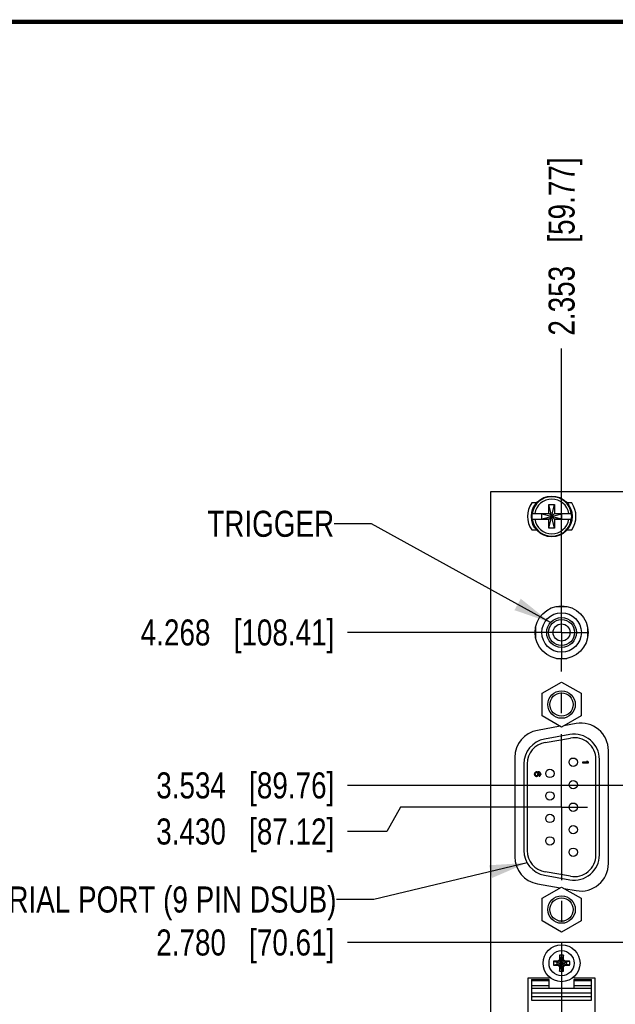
# Model space of a CAD drawing. Header units: inches. Extents: x 0.2 to 16.8, y 0.2 to 10.8.
# Tile 4 of 19: x 5.3 to 8.2, y 6 to 10.8. Entities that reach past the tile are written whole.
import ezdxf

# ---------------------------------------------------------------- set-up
doc = ezdxf.new("R2010")
doc.units = ezdxf.units.IN
doc.header["$LTSCALE"] = 0.935
doc.header["$MEASUREMENT"] = 0
doc.linetypes.add('CENTER', pattern=[0.6, 0.375, -0.075, 0.075, -0.075])
doc.layers.get('0').update_dxf_attribs({"linetype": 'CONTINUOUS'})
for name, color, linetype in [('02___PRT_ALL_AXES', 7, 'CONTINUOUS'), ('DETAIL', 7, 'CONTINUOUS'), ('DIMENSIONS', 7, 'CONTINUOUS')]:
    doc.layers.add(name, color=color, linetype=linetype)
doc.styles.get("Standard").update_dxf_attribs({"font": 'txt', "width": 0.8})
doc.dimstyles.new('DIMSTYLE_1', dxfattribs={"dimtxt": 0.125, "dimasz": 0.18, "dimexe": 0.18, "dimexo": 0.0625, "dimgap": 0.09, "dimtad": 0, "dimtih": 1, "dimtoh": 1, "dimdec": 3, "dimzin": 4, "dimdsep": 46, "dimtxsty": 'STANDARD', "dimblk": '_FILLED', "dimblk1": '_FILLED', "dimblk2": '_FILLED', "dimcen": 0.09, "dimadec": 0, "dimazin": 0, "dimtp": 0.01, "dimtm": 0.01, "dimtfac": 1, "dimtdec": 3, "dimtofl": 0, "dimtmove": 0, "dimatfit": 3, "dimldrblk": '_FILLED', "dimfxl": 1, "dimtolj": 1, "dimtzin": 4, "dimarcsym": 0})
doc.dimstyles.get("Standard").update_dxf_attribs({"dimtxt": 0.125, "dimasz": 0.18, "dimexe": 0.18, "dimexo": 0.0625, "dimgap": 0.09, "dimtad": 0, "dimtih": 1, "dimtoh": 1, "dimdec": 3, "dimzin": 4, "dimdsep": 46, "dimtxsty": 'STANDARD', "dimblk": '_FILLED', "dimblk1": '_FILLED', "dimblk2": '_FILLED', "dimcen": 0.09, "dimadec": 0, "dimazin": 0, "dimtol": 1, "dimtp": 0.01, "dimtm": 0.01, "dimtfac": 1, "dimtdec": 3, "dimtofl": 0, "dimtmove": 0, "dimatfit": 3, "dimldrblk": '_FILLED', "dimfxl": 1, "dimtolj": 1, "dimtzin": 4, "dimarcsym": 0})

# ---------------------------------------------------------------- blocks, each defined once
blk = doc.blocks.new('*D4')
at = {"layer": 'DIMENSIONS', "color": 2, "linetype": 'CONTINUOUS'}
blk.add_line((8.332, 6.3394), (6.8969, 6.3394), dxfattribs=at)
at = {"layer": 'DIMENSIONS', "color": 2, "linetype": 'CONTINUOUS', "insert": (6.8344, 6.4019), "char_height": 0.125, "width": 1.325, "attachment_point": 3, "line_spacing_factor": 0.9}
blk.add_mtext('2.780{\\Ftxt.shx;\\W1.000000;\\H0.125000; }[70.61]', dxfattribs=at)
blk = doc.blocks.new('_FILLED')
at = {"color": 0, "linetype": 'BYBLOCK'}
blk.add_solid([(0, 0), (-1, 0.174), (-1, -0.174)], dxfattribs=at)
blk = doc.blocks.new('*D5')
at = {"layer": 'DIMENSIONS', "color": 2, "linetype": 'CONTINUOUS'}
blk.add_line((8.3716, 7.0934), (6.8969, 7.0934), dxfattribs=at)
at = {"layer": 'DIMENSIONS', "color": 2, "linetype": 'CONTINUOUS', "insert": (6.8344, 7.1559), "char_height": 0.125, "width": 1.325, "attachment_point": 3, "line_spacing_factor": 0.9}
blk.add_mtext('3.534{\\Ftxt.shx;\\W1.000000;\\H0.125000; }[89.76]', dxfattribs=at)
blk = doc.blocks.new('*D6')
at = {"layer": 'DIMENSIONS', "color": 2, "linetype": 'CONTINUOUS'}
for p, q in [((7.1528, 6.9894), (7.0868, 6.8721)), ((7.8088, 6.9894), (7.1528, 6.9894)), ((7.0868, 6.8721), (6.8969, 6.8721))]:
    blk.add_line(p, q, dxfattribs=at)
at = {"layer": 'DIMENSIONS', "color": 2, "linetype": 'CONTINUOUS', "insert": (6.8344, 6.9346), "char_height": 0.125, "width": 1.325, "attachment_point": 3, "line_spacing_factor": 0.9}
blk.add_mtext('3.430{\\Ftxt.shx;\\W1.000000;\\H0.125000; }[87.12]', dxfattribs=at)
blk = doc.blocks.new('*D11')
at = {"layer": 'DIMENSIONS', "color": 2, "linetype": 'CONTINUOUS'}
blk.add_line((7.8092, 7.8274), (6.8969, 7.8274), dxfattribs=at)
at = {"layer": 'DIMENSIONS', "color": 2, "linetype": 'CONTINUOUS', "insert": (6.8344, 7.8899), "char_height": 0.125, "width": 1.425, "attachment_point": 3, "line_spacing_factor": 0.9}
blk.add_mtext('4.268{\\Ftxt.shx;\\W1.000000;\\H0.125000; }[108.41]', dxfattribs=at)
blk = doc.blocks.new('*D21')
at = {"layer": 'DIMENSIONS', "color": 2, "linetype": 'CONTINUOUS'}
blk.add_line((7.9254, 7.9408), (7.9254, 9.1899), dxfattribs=at)
at = {"layer": 'DIMENSIONS', "color": 2, "linetype": 'CONTINUOUS', "insert": (7.8629, 9.2524), "char_height": 0.125, "width": 1.325, "attachment_point": 1, "rotation": 90, "line_spacing_factor": 0.9}
blk.add_mtext('2.353{\\Ftxt.shx;\\W1.000000;\\H0.125000; }[59.77]', dxfattribs=at)

msp = doc.modelspace()

# ---------------------------------------------------------------- linework, layer by layer
at = {"color": 7, "linetype": 'CONTINUOUS'}
for p, q in [((7.5844, 8.5024), (7.5844, 3.4354)), ((10.7724, 8.5024), (7.5844, 8.5024)), ((7.805, 8.4494), (7.7823, 8.4494)), ((7.8646, 8.3274), (7.8922, 8.4415)), ((7.8646, 8.3982), (7.8646, 8.4415)), ((7.8922, 8.3274), (7.8646, 8.4415)), ((7.8646, 8.4415), (7.8922, 8.4415)), ((7.8922, 8.4415), (7.8922, 8.3982)), ((7.9745, 8.4494), (7.9517, 8.4494)), ((7.7837, 8.3982), (7.8667, 8.3982)), ((7.7837, 8.3707), (7.8667, 8.3707)), ((7.8299, 8.3727), (7.8299, 8.3962)), ((7.8299, 8.3962), (7.9269, 8.3727)), ((7.8667, 8.3962), (7.8299, 8.3962)), ((7.8299, 8.3727), (7.9269, 8.3962)), ((7.8299, 8.3727), (7.8667, 8.3727)), ((7.8646, 8.3274), (7.8646, 8.3707)), ((7.8667, 8.3982), (7.8667, 8.3962)), ((7.8667, 8.3727), (7.8901, 8.3962)), ((7.8901, 8.3727), (7.8667, 8.3962)), ((7.8667, 8.3707), (7.8667, 8.3727)), ((7.8901, 8.3982), (7.8901, 8.3962)), ((7.8901, 8.3982), (7.973, 8.3982)), ((7.9269, 8.3962), (7.8901, 8.3962)), ((7.8901, 8.3707), (7.8901, 8.3727)), ((7.8901, 8.3727), (7.9269, 8.3727)), ((7.8901, 8.3707), (7.973, 8.3707)), ((7.8922, 8.3707), (7.8922, 8.3274)), ((7.9269, 8.3727), (7.9269, 8.3962)), ((7.7823, 8.3194), (7.805, 8.3194)), ((7.8922, 8.3274), (7.8646, 8.3274)), ((7.9517, 8.3194), (7.9745, 8.3194)), ((7.9003, 7.9524), (7.9504, 7.9524)), ((7.8004, 7.8525), (7.8004, 7.8024)), ((8.0504, 7.8525), (8.0504, 7.8024)), ((7.9003, 7.7024), (7.9504, 7.7024)), ((7.8319, 7.5354), (7.9254, 7.5894)), ((7.9254, 7.5894), (8.0189, 7.5354)), ((7.8319, 7.4275), (7.8319, 7.5354)), ((8.0189, 7.5354), (8.0189, 7.4275)), ((7.9254, 7.3735), (7.8319, 7.4275)), ((8.0189, 7.4275), (7.9254, 7.3735)), ((7.9193, 7.377), (7.8095, 7.3576)), ((7.9955, 7.3904), (7.9369, 7.3801)), ((7.9655, 7.337), (7.8435, 7.3155)), ((7.8463, 7.2994), (7.9683, 7.3209)), ((8.1504, 6.7184), (8.1504, 7.2604)), ((7.7004, 7.2276), (7.7004, 6.7512)), ((7.744, 7.1969), (7.744, 6.781)), ((7.7604, 7.1969), (7.7604, 6.781)), ((8.0254, 7.2052), (8.0254, 7.2014)), ((8.0503, 7.2052), (8.0254, 7.2052)), ((8.0254, 7.2014), (8.0554, 7.2014)), ((8.0458, 7.2089), (8.0503, 7.2052)), ((8.0509, 7.2089), (8.0458, 7.2089)), ((8.0554, 7.2052), (8.0509, 7.2089)), ((8.0554, 7.2014), (8.0554, 7.2052)), ((8.0904, 6.7594), (8.0904, 7.2184)), ((8.1068, 6.7594), (8.1068, 7.2184)), ((7.796, 7.1521), (7.7954, 7.1489)), ((7.7954, 7.1458), (7.7954, 7.1489)), ((7.7954, 7.1458), (7.796, 7.1427)), ((7.7979, 7.1552), (7.796, 7.1521)), ((7.796, 7.1427), (7.7979, 7.1396)), ((7.8005, 7.1571), (7.7979, 7.1552)), ((7.7979, 7.1396), (7.8005, 7.1377)), ((7.7986, 7.1496), (7.7992, 7.1514)), ((7.7986, 7.1496), (7.7986, 7.1452)), ((7.7992, 7.1433), (7.7986, 7.1452)), ((7.7992, 7.1514), (7.8005, 7.1533)), ((7.8005, 7.1414), (7.7992, 7.1433)), ((7.8037, 7.1583), (7.8005, 7.1571)), ((7.8005, 7.1533), (7.8024, 7.1546)), ((7.8024, 7.1402), (7.8005, 7.1414)), ((7.8005, 7.1377), (7.8037, 7.1364)), ((7.8024, 7.1546), (7.8043, 7.1552)), ((7.8043, 7.1396), (7.8024, 7.1402)), ((7.8081, 7.1589), (7.8037, 7.1583)), ((7.8069, 7.1364), (7.8037, 7.1364)), ((7.8062, 7.1552), (7.8043, 7.1552)), ((7.8043, 7.1396), (7.8062, 7.1396)), ((7.8062, 7.1552), (7.8081, 7.1546)), ((7.8081, 7.1402), (7.8062, 7.1396)), ((7.8069, 7.1364), (7.8101, 7.1377)), ((7.8081, 7.1589), (7.8126, 7.1589)), ((7.8081, 7.1546), (7.8094, 7.1533)), ((7.8094, 7.1414), (7.8081, 7.1402)), ((7.8094, 7.1533), (7.8107, 7.1514)), ((7.8107, 7.1433), (7.8094, 7.1414)), ((7.8101, 7.1377), (7.812, 7.1396)), ((7.8107, 7.1514), (7.8113, 7.1496)), ((7.8113, 7.1452), (7.8107, 7.1433)), ((7.8139, 7.1521), (7.8113, 7.1558)), ((7.8126, 7.1558), (7.8113, 7.1558)), ((7.8113, 7.1452), (7.8113, 7.1496)), ((7.812, 7.1396), (7.8139, 7.1427)), ((7.8171, 7.1583), (7.8126, 7.1589)), ((7.8126, 7.1558), (7.8164, 7.1552)), ((7.8145, 7.1489), (7.8139, 7.1521)), ((7.8139, 7.1427), (7.8145, 7.1458)), ((7.8145, 7.1489), (7.8145, 7.1458)), ((7.8164, 7.1552), (7.8184, 7.1546)), ((7.8203, 7.1571), (7.8171, 7.1583)), ((7.8184, 7.1546), (7.8203, 7.1533)), ((7.8203, 7.1421), (7.8184, 7.1408)), ((7.8184, 7.1377), (7.8184, 7.1408)), ((7.8184, 7.1377), (7.8203, 7.1383)), ((7.8228, 7.1552), (7.8203, 7.1571)), ((7.8203, 7.1533), (7.8215, 7.1514)), ((7.8215, 7.1439), (7.8203, 7.1421)), ((7.8203, 7.1383), (7.8228, 7.1402)), ((7.8215, 7.1514), (7.8222, 7.1496)), ((7.8222, 7.1458), (7.8215, 7.1439)), ((7.8222, 7.1458), (7.8222, 7.1496)), ((7.8247, 7.1521), (7.8228, 7.1552)), ((7.8228, 7.1402), (7.8247, 7.1433)), ((7.8254, 7.1489), (7.8247, 7.1521)), ((7.8247, 7.1433), (7.8254, 7.1464)), ((7.8254, 7.1489), (7.8254, 7.1464)), ((7.9683, 6.657), (7.8463, 6.6785)), ((7.8095, 6.6212), (7.9193, 6.6019)), ((7.8435, 6.6624), (7.9655, 6.6409)), ((7.8319, 6.5514), (7.9254, 6.6054)), ((7.9254, 6.6054), (8.0189, 6.5514)), ((7.9369, 6.5988), (7.9955, 6.5885)), ((7.8319, 6.4435), (7.8319, 6.5514)), ((8.0189, 6.5514), (8.0189, 6.4435)), ((7.9254, 6.3895), (7.8319, 6.4435)), ((8.0189, 6.4435), (7.9254, 6.3895)), ((7.8874, 6.2494), (7.9024, 6.2447)), ((7.9024, 6.2447), (7.9484, 6.2352)), ((7.9042, 6.2447), (7.9024, 6.2447)), ((7.9024, 6.2352), (7.9484, 6.2447)), ((7.9146, 6.2507), (7.9042, 6.2447)), ((7.9042, 6.2447), (7.9065, 6.2499)), ((7.9042, 6.2447), (7.9465, 6.2352)), ((7.9042, 6.2352), (7.9465, 6.2447)), ((7.9121, 6.2267), (7.9386, 6.2532)), ((7.9121, 6.2532), (7.9386, 6.2267)), ((7.9207, 6.2611), (7.9146, 6.2507)), ((7.9154, 6.2589), (7.9207, 6.2611)), ((7.9159, 6.278), (7.9207, 6.263)), ((7.9207, 6.263), (7.9207, 6.2611)), ((7.9207, 6.2169), (7.9301, 6.263)), ((7.9301, 6.2169), (7.9207, 6.263)), ((7.9207, 6.2188), (7.9301, 6.2611)), ((7.9301, 6.2188), (7.9207, 6.2611)), ((7.9348, 6.278), (7.9301, 6.263)), ((7.9301, 6.2611), (7.9301, 6.263)), ((7.9361, 6.2507), (7.9301, 6.2611)), ((7.9353, 6.2589), (7.9301, 6.2611)), ((7.9465, 6.2447), (7.9361, 6.2507)), ((7.9443, 6.2499), (7.9465, 6.2447)), ((7.9484, 6.2447), (7.9465, 6.2447)), ((7.9634, 6.2494), (7.9484, 6.2447)), ((7.8874, 6.2305), (7.9024, 6.2352)), ((7.9024, 6.2352), (7.9042, 6.2352)), ((7.9065, 6.23), (7.9042, 6.2352)), ((7.9042, 6.2352), (7.9146, 6.2292)), ((7.9146, 6.2292), (7.9207, 6.2188)), ((7.9207, 6.2188), (7.9154, 6.221)), ((7.9159, 6.2019), (7.9207, 6.2169)), ((7.9207, 6.2188), (7.9207, 6.2169)), ((7.9301, 6.2188), (7.9361, 6.2292)), ((7.9353, 6.221), (7.9301, 6.2188)), ((7.9301, 6.2169), (7.9301, 6.2188)), ((7.9348, 6.2019), (7.9301, 6.2169)), ((7.9361, 6.2292), (7.9465, 6.2352)), ((7.9465, 6.2352), (7.9443, 6.23)), ((7.9465, 6.2352), (7.9484, 6.2352)), ((7.9634, 6.2305), (7.9484, 6.2352)), ((7.7639, 6.1679), (7.7639, 4.8309)), ((7.8654, 6.1679), (7.7639, 6.1679)), ((7.7817, 6.1612), (7.7817, 6.0624)), ((7.7817, 6.1612), (7.8663, 6.1612)), ((7.8663, 6.1554), (7.7817, 6.1554)), ((7.8654, 6.1748), (7.8654, 6.1679)), ((7.8663, 6.1192), (7.8663, 6.1612)), ((7.9844, 6.1612), (7.9844, 6.1192)), ((7.9844, 6.1612), (8.0691, 6.1612)), ((8.0691, 6.1554), (7.9844, 6.1554)), ((7.9854, 6.1679), (7.9854, 6.1748)), ((8.0869, 6.1679), (7.9854, 6.1679)), ((8.0691, 6.0624), (8.0691, 6.1612)), ((8.0869, 4.8309), (8.0869, 6.1679)), ((7.7817, 6.1332), (7.8663, 6.1332)), ((8.0691, 6.1192), (7.7817, 6.1192)), ((7.7817, 6.0978), (8.0691, 6.0978)), ((7.9844, 6.1332), (8.0691, 6.1332)), ((8.0691, 6.0782), (7.7817, 6.0782)), ((7.7817, 6.0624), (8.0691, 6.0624))]:
    msp.add_line(p, q, dxfattribs=at)
at = {"color": 7, "linetype": 'CONTINUOUS', "const_width": 0.02}
msp.add_lwpolyline([(16.75, 10.7586), (0.25, 10.7586)], dxfattribs=at)
at = {"color": 7, "linetype": 'CONTINUOUS'}
for centre, radius in [((7.8784, 8.3844), 0.098), ((7.9254, 7.8274), 0.1275), ((7.9254, 7.8274), 0.095), ((7.9254, 7.8274), 0.0715), ((7.9254, 7.8274), 0.0625), ((7.9254, 7.8274), 0.041), ((7.9254, 7.4814), 0.066), ((7.9254, 7.4814), 0.056), ((7.9814, 7.2049), 0.02), ((7.8694, 7.1509), 0.02), ((7.9814, 7.0969), 0.02), ((7.8694, 7.0429), 0.02), ((7.9814, 6.9889), 0.02), ((7.8694, 6.9349), 0.02), ((7.9814, 6.8809), 0.02), ((7.8694, 6.8269), 0.02), ((7.9814, 6.7729), 0.02), ((7.9254, 6.4974), 0.066), ((7.9254, 6.4974), 0.056), ((7.9254, 6.2399), 0.0886), ((7.9254, 6.2399), 0.0603)]:
    msp.add_circle(centre, radius, dxfattribs=at)
for centre, radius, start, end in [((7.8784, 8.3844), 0.0947, 8.3637, 171.6363), ((7.8784, 8.3844), 0.0832, 9.5336, 170.4664), ((7.8784, 8.3844), 0.116, 145.9204, 214.0796), ((7.8784, 8.3844), 0.116, 325.9204, 34.0796), ((7.8784, 8.3844), 0.0956, 171.7166, 188.2834), ((7.8784, 8.3844), 0.0947, 188.3637, 351.6363), ((7.8784, 8.3844), 0.0832, 189.5336, 350.4664), ((7.8784, 8.3844), 0.0956, 351.7166, 8.2834), ((8.0184, 7.2604), 0.132, 0, 100), ((7.8324, 7.2276), 0.132, 100, 180), ((7.9864, 7.2184), 0.1204, 0, 100), ((7.8644, 7.1969), 0.1204, 100, 180), ((7.8644, 7.1969), 0.104, 100, 180), ((7.9864, 7.2184), 0.104, 0, 100), ((7.8644, 6.781), 0.1204, 180, 260), ((7.8644, 6.781), 0.104, 180, 260), ((7.9864, 6.7594), 0.1204, 260, 360), ((7.9864, 6.7594), 0.104, 260, 360), ((7.8324, 6.7512), 0.132, 180, 260), ((8.0184, 6.7184), 0.132, 260, 360), ((7.9254, 6.2399), 0.0392, 166.0423, 193.9577), ((7.924, 5.2048), 1.0452, 90.9594, 92.0073), ((7.9254, 6.2399), 0.0235, 168.4043, 191.5957), ((8.7722, 4.773), 1.7119, 120.161, 120.3803), ((9.3948, 5.3916), 1.7148, 149.6199, 149.8389), ((8.9605, 6.2414), 1.0452, 177.9927, 179.0406), ((7.9254, 6.2399), 0.0392, 76.0423, 103.9577), ((7.9254, 6.2399), 0.0235, 78.4043, 101.5957), ((6.8903, 6.2414), 1.0452, 0.9594, 2.0073), ((6.4585, 5.3931), 1.7119, 30.161, 30.3803), ((7.0771, 4.7706), 1.7148, 59.6199, 59.8389), ((7.9268, 5.2048), 1.0452, 87.9927, 89.0406), ((7.9254, 6.2399), 0.0235, 348.4043, 11.5957), ((7.9254, 6.2399), 0.0392, 346.0423, 13.9577), ((7.924, 7.275), 1.0452, 267.9927, 269.0406), ((8.7737, 7.7093), 1.7148, 239.6199, 239.8389), ((9.3923, 7.0868), 1.7119, 210.161, 210.3803), ((8.9605, 6.2385), 1.0452, 180.9594, 182.0073), ((7.9254, 6.2399), 0.0392, 256.0423, 283.9577), ((7.9254, 6.2399), 0.0235, 258.4043, 281.5957), ((6.8903, 6.2385), 1.0452, 357.9927, 359.0406), ((6.456, 7.0883), 1.7148, 329.6199, 329.8389), ((7.0785, 7.7068), 1.7119, 300.161, 300.3803), ((7.9268, 7.275), 1.0452, 270.9594, 272.0073)]:
    msp.add_arc(centre, radius, start, end, dxfattribs=at)
at = {"layer": '02___PRT_ALL_AXES', "color": 7, "linetype": 'CENTER'}
for p, q in [((7.9254, 7.8274), (7.9254, 7.9525)), ((7.9254, 7.8274), (7.8003, 7.8274)), ((7.9254, 7.8274), (7.9254, 7.7023)), ((7.9254, 7.8274), (8.0505, 7.8274)), ((7.9254, 6.9894), (7.9254, 7.7023)), ((7.9254, 6.9894), (7.8003, 6.9894)), ((7.9254, 6.9894), (7.9254, 5.6089)), ((7.9254, 6.9894), (8.0505, 6.9894))]:
    msp.add_line(p, q, dxfattribs=at)

# ---------------------------------------------------------------- texts
at = {"layer": 'DETAIL', "color": 2, "linetype": 'CONTINUOUS', "char_height": 0.125, "attachment_point": 3, "line_spacing_factor": 0.9}
for s, insert, width in [('TRIGGER', (6.8337, 8.4116), 0.7), ('SERIAL PORT (9 PIN DSUB)', (6.8447, 6.6082), 2.4)]:
    msp.add_mtext(s, dxfattribs=dict(at, insert=insert, width=width))

# ---------------------------------------------------------------- dimensions: what is measured, and where the dimension line sits
at = {"layer": 'DIMENSIONS', "color": 2, "linetype": 'CONTINUOUS'}
for feature_location, offset, dtype, origin, picture, middle in [((7.9254, 7.9408), (0, 1.2491), 1, (10.2784, 7.4814), '*D21', (7.9254, 9.9149)), ((7.8092, 7.8274), (-0.9123, 0), 0, (7.9254, 3.5595), '*D11', (5.8219, 7.8274)), ((8.3716, 7.0934), (-1.4747, 0), 0, (8.3543, 3.5595), '*D5', (5.8719, 7.0934)), ((7.8088, 6.9894), (-0.9119, -0.1173), 0, (7.7004, 3.5595), '*D6', (5.8719, 6.8721)), ((8.332, 6.3394), (-1.4351, 0), 0, (8.3234, 3.5595), '*D4', (5.8719, 6.3394))]:
    dim = msp.add_ordinate_dim(feature_location=feature_location, offset=offset, dtype=dtype, origin=origin, dimstyle='DIMSTYLE_1', dxfattribs=at)
    dim.commit()
    dim.dimension.update_dxf_attribs({"geometry": picture, "text_midpoint": middle})

# ---------------------------------------------------------------- leaders
at = {"layer": 'DETAIL', "color": 2, "linetype": 'CONTINUOUS'}
for points in [[(7.8719, 7.8749), (7.0137, 8.3491), (6.8337, 8.3491)], [(7.7597, 6.7215), (7.0247, 6.5457), (6.8447, 6.5457)]]:
    msp.add_leader(points, dimstyle='STANDARD', override={"dimtad": 0}, dxfattribs=at)

doc.saveas('drawing.dxf')
